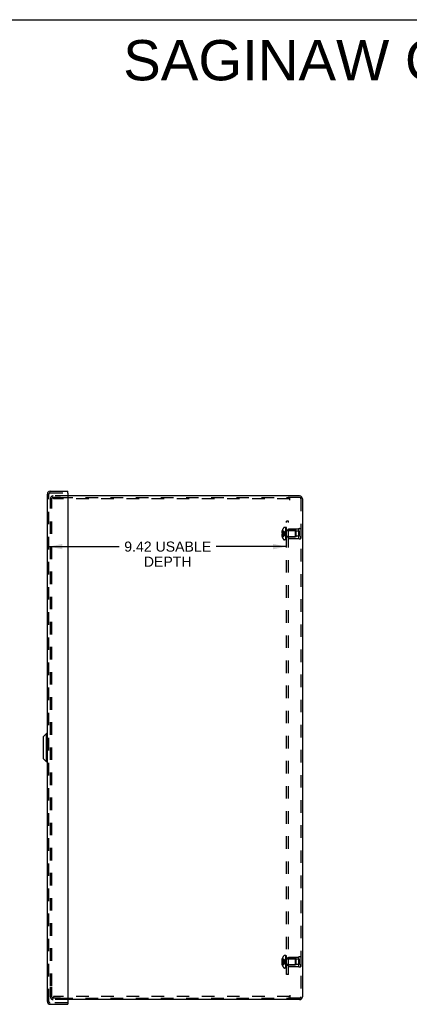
# Model space of a CAD drawing. Header units: inches. Extents: x 0 to 90.7, y 0 to 58.7.
# Tile 13 of 14: x 45.3 to 60.8, y 19.6 to 58.7. Entities that reach past the tile are written whole.
import ezdxf

# ---------------------------------------------------------------- set-up
doc = ezdxf.new("R2010")
doc.units = ezdxf.units.IN
doc.header["$LTSCALE"] = 4.986667
doc.header["$MEASUREMENT"] = 0
doc.linetypes.add('HIDDEN', pattern=[0.2, 0.1, -0.1])
doc.layers.get('0').update_dxf_attribs({"linetype": 'CONTINUOUS'})
for name, color, linetype in [('DEFAULT_2', 8, 'HIDDEN'), ('DIMENSIONS', 7, 'CONTINUOUS'), ('DOOR_ASSEMBLY', 7, 'CONTINUOUS'), ('SUBPANEL', 7, 'CONTINUOUS')]:
    doc.layers.add(name, color=color, linetype=linetype)
doc.styles.get("Standard").update_dxf_attribs({"font": 'arial.ttf'})
doc.dimstyles.new('DIMSTYLE_1', dxfattribs={"dimtxt": 0.4, "dimasz": 0.533333, "dimexe": 0.09, "dimexo": 0.07, "dimgap": 0.0375, "dimtad": 0, "dimtih": 1, "dimtoh": 1, "dimzin": 4, "dimdsep": 46, "dimtxsty": 'Standard', "dimblk": '_FILLED', "dimblk1": '_FILLED', "dimblk2": '_FILLED', "dimcen": 0.09, "dimadec": 3, "dimazin": 1, "dimtfac": 1, "dimtdec": 3, "dimtofl": 0, "dimtmove": 0, "dimatfit": 3, "dimldrblk": '_FILLED', "dimfxl": 0, "dimtolj": 1, "dimtzin": 4, "dimarcsym": 0})

# ---------------------------------------------------------------- blocks, each defined once
blk = doc.blocks.new('_FILLED')
at = {"color": 0, "linetype": 'ByBlock'}
blk.add_solid([(0, 0), (-1, 0.2), (-1, -0.2)], dxfattribs=at)
blk = doc.blocks.new('*D13')
at = {"layer": 'DIMENSIONS', "color": 2, "linetype": 'Continuous'}
for p, q in [((46.491, 37.743), (49.281, 37.743)), ((55.915, 37.743), (53.124, 37.743))]:
    blk.add_line(p, q, dxfattribs=at)
at = {"layer": 'DIMENSIONS', "color": 2, "linetype": 'Continuous', "xscale": 0.5333333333, "yscale": 0.5333333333, "zscale": 0.5333333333, "rotation": 180}
blk.add_blockref('_FILLED', (46.491, 37.743), dxfattribs=at)
at = {"layer": 'DIMENSIONS', "color": 2, "linetype": 'Continuous', "xscale": 0.5333333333, "yscale": 0.5333333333, "zscale": 0.5333333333}
blk.add_blockref('_FILLED', (55.915, 37.743), dxfattribs=at)
at = {"layer": 'DIMENSIONS', "color": 2, "linetype": 'Continuous', "insert": (51.203, 37.943), "char_height": 0.4, "width": 3.44238, "attachment_point": 2, "line_spacing_factor": 0.9}
blk.add_mtext('9.42 USABLE\\PDEPTH', dxfattribs=at)

msp = doc.modelspace()

# ---------------------------------------------------------------- linework, layer by layer
at = {"color": 7, "linetype": 'Continuous'}
msp.add_line((0, 58.667), (90.667, 58.667), dxfattribs=at)
at = {"color": 3, "linetype": 'Continuous'}
for p, q in [((56.438, 39.754), (47.241, 39.754)), ((56.55, 39.642), (56.55, 19.866)), ((56.438, 19.754), (47.241, 19.754))]:
    msp.add_line(p, q, dxfattribs=at)
for centre, start, end in [((56.438, 39.642), 0, 90), ((56.438, 19.866), 270, 360)]:
    msp.add_arc(centre, 0.112, start, end, dxfattribs=at)
at = {"layer": 'DEFAULT_2', "color": 8, "linetype": 'HIDDEN'}
for p, q in [((46.55, 39.254), (46.55, 39.642)), ((46.61, 39.254), (46.61, 39.642)), ((47.241, 39.754), (46.662, 39.754)), ((46.945, 39.694), (46.662, 39.694)), ((46.669, 39.694), (46.669, 39.634)), ((56.05, 39.634), (46.669, 39.634)), ((46.945, 39.694), (55.987, 39.694)), ((56.05, 39.694), (55.987, 39.694)), ((56.05, 39.582), (56.05, 39.694)), ((56.438, 39.694), (56.05, 39.694)), ((56.49, 39.642), (56.49, 19.866)), ((46.55, 20.294), (46.55, 39.214)), ((46.61, 20.294), (46.61, 39.214)), ((55.748, 38.358), (55.736, 38.358)), ((55.748, 38.393), (55.749, 38.394)), ((55.749, 38.394), (55.748, 38.394)), ((55.748, 38.393), (55.748, 38.272)), ((55.895, 38.5), (55.833, 38.5)), ((55.895, 38.008), (55.895, 38.5)), ((55.9, 38.008), (55.9, 38.497)), ((55.915, 38.497), (55.9, 38.497)), ((55.915, 38.462), (55.9, 38.462)), ((55.915, 38.455), (55.9, 38.455)), ((55.915, 38.433), (55.9, 38.433)), ((55.915, 38.392), (55.9, 38.392)), ((55.915, 38.378), (55.9, 38.378)), ((55.915, 38.008), (55.915, 38.497)), ((55.932, 38.378), (56.26, 38.378)), ((55.99, 38.066), (55.99, 38.442)), ((55.99, 38.442), (56.39, 38.442)), ((56.302, 38.379), (55.99, 38.379)), ((56.26, 38.378), (56.26, 38.13)), ((56.27, 38.368), (56.26, 38.378)), ((56.27, 38.14), (56.27, 38.368)), ((56.302, 38.129), (56.302, 38.379)), ((56.427, 38.355), (56.302, 38.355)), ((56.39, 38.442), (56.39, 38.066)), ((56.427, 38.152), (56.427, 38.355)), ((56.489, 38.442), (56.49, 38.354)), ((56.489, 38.442), (56.489, 38.066)), ((55.748, 38.304), (55.727, 38.304)), ((55.748, 38.204), (55.727, 38.204)), ((55.748, 38.272), (55.736, 38.272)), ((55.748, 38.236), (55.736, 38.236)), ((55.748, 38.149), (55.736, 38.149)), ((55.749, 38.272), (55.748, 38.272)), ((55.748, 38.272), (55.778, 38.269)), ((55.749, 38.245), (55.748, 38.248)), ((55.748, 38.236), (55.748, 38.115)), ((55.749, 38.236), (55.748, 38.236)), ((55.748, 38.115), (55.749, 38.114)), ((55.749, 38.114), (55.748, 38.113)), ((55.777, 38.269), (55.806, 38.267)), ((55.895, 38.008), (55.833, 38.008)), ((55.885, 38.25), (55.909, 38.254)), ((55.885, 38.25), (55.909, 38.254)), ((55.915, 38.301), (55.9, 38.301)), ((55.915, 38.3), (55.9, 38.3)), ((55.915, 38.167), (55.9, 38.167)), ((55.915, 38.16), (55.9, 38.16)), ((55.915, 38.099), (55.9, 38.099)), ((55.915, 38.077), (55.9, 38.077)), ((55.915, 38.06), (55.9, 38.06)), ((55.915, 38.024), (55.9, 38.024)), ((55.9, 38.008), (55.915, 38.008)), ((55.932, 38.13), (56.26, 38.13)), ((56.302, 38.129), (55.99, 38.129)), ((55.99, 38.066), (56.39, 38.066)), ((56.27, 38.14), (56.26, 38.13)), ((56.427, 38.152), (56.302, 38.152)), ((56.489, 38.066), (56.49, 38.154)), ((55.748, 21.304), (55.727, 21.304)), ((55.748, 21.204), (55.727, 21.204)), ((55.748, 21.358), (55.736, 21.358)), ((55.748, 21.272), (55.736, 21.272)), ((55.748, 21.236), (55.736, 21.236)), ((55.748, 21.149), (55.736, 21.149)), ((55.749, 21.394), (55.748, 21.394)), ((55.749, 21.394), (55.748, 21.393)), ((55.748, 21.393), (55.748, 21.272)), ((55.749, 21.272), (55.748, 21.272)), ((55.748, 21.272), (55.778, 21.269)), ((55.749, 21.263), (55.748, 21.26)), ((55.749, 21.236), (55.748, 21.236)), ((55.748, 21.236), (55.748, 21.115)), ((55.748, 21.115), (55.749, 21.114)), ((55.777, 21.269), (55.806, 21.267)), ((55.895, 21.5), (55.833, 21.5)), ((55.885, 21.25), (55.909, 21.254)), ((55.885, 21.25), (55.909, 21.254)), ((55.895, 21.008), (55.895, 21.5)), ((55.915, 21.497), (55.9, 21.497)), ((55.9, 21.008), (55.9, 21.497)), ((55.915, 21.462), (55.9, 21.462)), ((55.915, 21.455), (55.9, 21.455)), ((55.915, 21.433), (55.9, 21.433)), ((55.915, 21.392), (55.9, 21.392)), ((55.915, 21.378), (55.9, 21.378)), ((55.915, 21.301), (55.9, 21.301)), ((55.915, 21.3), (55.9, 21.3)), ((55.915, 21.167), (55.9, 21.167)), ((55.915, 21.16), (55.9, 21.16)), ((55.915, 21.008), (55.915, 21.497)), ((55.932, 21.378), (56.26, 21.378)), ((55.932, 21.13), (56.26, 21.13)), ((55.99, 21.442), (56.39, 21.442)), ((55.99, 21.066), (55.99, 21.442)), ((56.302, 21.379), (55.99, 21.379)), ((56.302, 21.129), (55.99, 21.129)), ((56.27, 21.368), (56.26, 21.378)), ((56.26, 21.378), (56.26, 21.13)), ((56.27, 21.14), (56.26, 21.13)), ((56.27, 21.14), (56.27, 21.368)), ((56.302, 21.129), (56.302, 21.379)), ((56.427, 21.355), (56.302, 21.355)), ((56.427, 21.152), (56.302, 21.152)), ((56.39, 21.442), (56.39, 21.066)), ((56.427, 21.152), (56.427, 21.355)), ((56.489, 21.442), (56.49, 21.354)), ((56.489, 21.442), (56.489, 21.066)), ((56.489, 21.066), (56.49, 21.154)), ((55.749, 21.114), (55.748, 21.113)), ((55.895, 21.008), (55.833, 21.008)), ((55.915, 21.099), (55.9, 21.099)), ((55.915, 21.077), (55.9, 21.077)), ((55.915, 21.06), (55.9, 21.06)), ((55.915, 21.024), (55.9, 21.024)), ((55.9, 21.008), (55.915, 21.008)), ((55.99, 21.066), (56.39, 21.066)), ((46.55, 19.866), (46.55, 20.254)), ((46.61, 19.866), (46.61, 20.254)), ((46.945, 19.814), (46.662, 19.814)), ((47.241, 19.754), (46.662, 19.754)), ((56.05, 19.874), (46.669, 19.874)), ((46.669, 19.874), (46.669, 19.814)), ((46.945, 19.814), (55.987, 19.814)), ((56.05, 19.814), (55.987, 19.814)), ((56.05, 19.926), (56.05, 19.814)), ((56.438, 19.814), (56.05, 19.814))]:
    msp.add_line(p, q, dxfattribs=at)
for points in [[(55.736, 38.358), (55.734, 38.351), (55.732, 38.344), (55.731, 38.338), (55.73, 38.331), (55.729, 38.324), (55.728, 38.317), (55.727, 38.31), (55.727, 38.304)], [(55.748, 38.358), (55.777, 38.344), (55.806, 38.328), (55.833, 38.311), (55.859, 38.293), (55.885, 38.274), (55.909, 38.254)], [(55.749, 38.394), (55.778, 38.375), (55.806, 38.353), (55.833, 38.331), (55.859, 38.307), (55.885, 38.281), (55.909, 38.254)], [(55.727, 38.304), (55.727, 38.301), (55.727, 38.298), (55.728, 38.295), (55.729, 38.292), (55.729, 38.289), (55.73, 38.285), (55.731, 38.282), (55.733, 38.279), (55.734, 38.275), (55.736, 38.272)], [(55.736, 38.236), (55.734, 38.232), (55.733, 38.229), (55.731, 38.226), (55.73, 38.222), (55.729, 38.219), (55.729, 38.216), (55.728, 38.213), (55.727, 38.21), (55.727, 38.207), (55.727, 38.204)], [(55.727, 38.204), (55.727, 38.198), (55.728, 38.191), (55.729, 38.184), (55.73, 38.177), (55.731, 38.17), (55.732, 38.164), (55.734, 38.157), (55.736, 38.149)], [(55.748, 38.304), (55.777, 38.297), (55.806, 38.289), (55.833, 38.281), (55.859, 38.273), (55.885, 38.264), (55.909, 38.254)], [(55.749, 38.272), (55.749, 38.269), (55.749, 38.266), (55.749, 38.263), (55.748, 38.26), (55.748, 38.257), (55.748, 38.254)], [(55.748, 38.26), (55.749, 38.263), (55.749, 38.266)], [(55.748, 38.149), (55.777, 38.164), (55.806, 38.18), (55.833, 38.197), (55.859, 38.215), (55.885, 38.234), (55.909, 38.254)], [(55.748, 38.254), (55.748, 38.251), (55.748, 38.248), (55.749, 38.245), (55.749, 38.242), (55.749, 38.239), (55.749, 38.236)], [(55.748, 38.204), (55.777, 38.211), (55.806, 38.219), (55.833, 38.227), (55.859, 38.235), (55.885, 38.244), (55.909, 38.254)], [(55.748, 38.236), (55.777, 38.238), (55.806, 38.241), (55.833, 38.244), (55.859, 38.247), (55.885, 38.25)], [(55.749, 38.114), (55.778, 38.133), (55.806, 38.155), (55.833, 38.177), (55.859, 38.201), (55.885, 38.227), (55.909, 38.254)], [(55.749, 38.236), (55.778, 38.239), (55.806, 38.241), (55.833, 38.244), (55.859, 38.247)], [(55.806, 38.267), (55.833, 38.264), (55.859, 38.261), (55.885, 38.257), (55.909, 38.254)], [(55.833, 38.264), (55.859, 38.261), (55.885, 38.257), (55.909, 38.254)], [(55.736, 21.358), (55.734, 21.351), (55.732, 21.344), (55.731, 21.338), (55.73, 21.331), (55.729, 21.324), (55.728, 21.317), (55.727, 21.31), (55.727, 21.304)], [(55.727, 21.304), (55.727, 21.301), (55.727, 21.298), (55.728, 21.295), (55.729, 21.292), (55.729, 21.289), (55.73, 21.285), (55.731, 21.282), (55.733, 21.279), (55.734, 21.275), (55.736, 21.272)], [(55.736, 21.236), (55.734, 21.232), (55.733, 21.229), (55.731, 21.226), (55.73, 21.222), (55.729, 21.219), (55.729, 21.216), (55.728, 21.213), (55.727, 21.21), (55.727, 21.207), (55.727, 21.204)], [(55.727, 21.204), (55.727, 21.198), (55.728, 21.191), (55.729, 21.184), (55.73, 21.177), (55.731, 21.17), (55.732, 21.164), (55.734, 21.157), (55.736, 21.149)], [(55.748, 21.358), (55.777, 21.344), (55.806, 21.328), (55.833, 21.311), (55.859, 21.293), (55.885, 21.274), (55.909, 21.254)], [(55.748, 21.304), (55.777, 21.297), (55.806, 21.289), (55.833, 21.281), (55.859, 21.273), (55.885, 21.264), (55.909, 21.254)], [(55.748, 21.254), (55.748, 21.257), (55.748, 21.26), (55.749, 21.263), (55.749, 21.266), (55.749, 21.269), (55.749, 21.272)], [(55.748, 21.204), (55.777, 21.211), (55.806, 21.219), (55.833, 21.227), (55.859, 21.235), (55.885, 21.244), (55.909, 21.254)], [(55.749, 21.236), (55.749, 21.239), (55.749, 21.242), (55.749, 21.245), (55.748, 21.248), (55.748, 21.251), (55.748, 21.254)], [(55.748, 21.149), (55.777, 21.164), (55.806, 21.18), (55.833, 21.197), (55.859, 21.215), (55.885, 21.234), (55.909, 21.254)], [(55.748, 21.236), (55.777, 21.238), (55.806, 21.241), (55.833, 21.244), (55.859, 21.247), (55.885, 21.25)], [(55.748, 21.248), (55.749, 21.245), (55.749, 21.242)], [(55.749, 21.394), (55.778, 21.375), (55.806, 21.353), (55.833, 21.331), (55.859, 21.307), (55.885, 21.281), (55.909, 21.254)], [(55.749, 21.114), (55.778, 21.133), (55.806, 21.155), (55.833, 21.177), (55.859, 21.201), (55.885, 21.227), (55.909, 21.254)], [(55.749, 21.236), (55.778, 21.239), (55.806, 21.241), (55.833, 21.244), (55.859, 21.247)], [(55.806, 21.267), (55.833, 21.264), (55.859, 21.261), (55.885, 21.257), (55.909, 21.254)], [(55.833, 21.264), (55.859, 21.261), (55.885, 21.257), (55.909, 21.254)]]:
    msp.add_lwpolyline(points, dxfattribs=at)
for centre, radius, start, end in [((46.662, 39.642), 0.112, 90, 180), ((46.662, 39.642), 0.052, 90, 180), ((56.438, 39.642), 0.052, 0, 90), ((56.077, 38.254), 0.357, 156.9983, 162.9593), ((56.077, 38.254), 0.357, 139.0666, 156.8097), ((55.833, 38.465), 0.035, 90, 139.0666), ((55.932, 38.415), 0.0372, 180, 210.0497), ((55.932, 38.415), 0.0372, 242.4601, 270), ((56.44, 38.355), 0.1, 60.0508, 119.9492), ((56.077, 38.254), 0.357, 197.0407, 203.0017), ((56.077, 38.254), 0.357, 203.1903, 220.9334), ((55.833, 38.043), 0.035, 220.9334, 270), ((55.932, 38.093), 0.0372, 149.9503, 180), ((55.932, 38.093), 0.0372, 90, 117.5399), ((56.44, 38.153), 0.1, 240.0508, 299.9492), ((56.077, 21.254), 0.357, 156.9983, 162.9593), ((56.077, 21.254), 0.357, 197.0407, 203.0017), ((56.077, 21.254), 0.357, 139.0666, 156.8097), ((55.833, 21.465), 0.035, 90, 139.0666), ((55.932, 21.415), 0.0372, 180, 210.0497), ((55.932, 21.415), 0.0372, 242.4601, 270), ((55.932, 21.093), 0.0372, 90, 117.5399), ((56.44, 21.355), 0.1, 60.0508, 119.9492), ((56.077, 21.254), 0.357, 203.1903, 220.9334), ((55.833, 21.043), 0.035, 220.9334, 270), ((55.932, 21.093), 0.0372, 149.9503, 180), ((56.44, 21.153), 0.1, 240.0508, 299.9492), ((46.662, 19.866), 0.112, 180, 270), ((46.662, 19.866), 0.052, 180, 270), ((56.438, 19.866), 0.052, 270, 360)]:
    msp.add_arc(centre, radius, start, end, dxfattribs=at)
at = {"layer": 'DOOR_ASSEMBLY', "color": 3, "linetype": 'Continuous'}
for p, q in [((46.543, 39.941), (47.241, 39.941)), ((46.431, 19.678), (46.431, 39.829)), ((47.241, 39.866), (47.241, 19.641)), ((46.543, 19.566), (47.241, 19.566))]:
    msp.add_line(p, q, dxfattribs=at)
at = {"layer": 'DOOR_ASSEMBLY', "color": 7, "linetype": 'Continuous'}
for p, q in [((47.241, 39.881), (47.241, 39.941)), ((47.241, 39.881), (47.226, 39.881)), ((46.275, 30.198), (46.393, 30.316)), ((46.275, 29.309), (46.275, 30.198)), ((46.393, 29.191), (46.393, 30.316)), ((46.431, 30.316), (46.393, 30.316)), ((46.275, 29.309), (46.393, 29.191)), ((46.431, 29.191), (46.393, 29.191)), ((47.226, 19.626), (47.241, 19.626)), ((47.241, 19.626), (47.241, 19.566))]:
    msp.add_line(p, q, dxfattribs=at)
at = {"layer": 'DOOR_ASSEMBLY', "color": 8, "linetype": 'HIDDEN'}
for p, q in [((46.491, 19.678), (46.491, 39.829)), ((46.543, 39.881), (47.226, 39.881)), ((47.226, 19.626), (46.543, 19.626))]:
    msp.add_line(p, q, dxfattribs=at)
at = {"layer": 'DOOR_ASSEMBLY', "color": 3, "linetype": 'Continuous'}
for centre, radius, start, end in [((46.543, 39.829), 0.112, 90, 180), ((47.226, 39.866), 0.015, 0, 90), ((46.543, 19.678), 0.112, 180, 270), ((47.226, 19.641), 0.015, 270, 360)]:
    msp.add_arc(centre, radius, start, end, dxfattribs=at)
at = {"layer": 'DOOR_ASSEMBLY', "color": 8, "linetype": 'HIDDEN'}
for centre, start, end in [((46.543, 39.829), 90, 180), ((46.543, 19.678), 180, 270)]:
    msp.add_arc(centre, 0.052, start, end, dxfattribs=at)
at = {"layer": 'SUBPANEL', "color": 8, "linetype": 'HIDDEN'}
for p, q in [((55.915, 20.754), (55.915, 38.754)), ((55.99, 38.754), (55.915, 38.754)), ((55.99, 20.754), (55.99, 38.754)), ((55.99, 38.394), (55.915, 38.394)), ((55.99, 38.363), (55.915, 38.363)), ((55.99, 38.145), (55.915, 38.145)), ((55.99, 38.113), (55.915, 38.113)), ((55.99, 21.394), (55.915, 21.394)), ((55.99, 21.363), (55.915, 21.363)), ((55.99, 21.145), (55.915, 21.145)), ((55.99, 21.113), (55.915, 21.113)), ((55.99, 20.754), (55.915, 20.754))]:
    msp.add_line(p, q, dxfattribs=at)

# ---------------------------------------------------------------- texts
at = {"layer": 'DIMENSIONS', "color": 2, "linetype": 'Continuous', "insert": (69.679, 57.858), "char_height": 1.6, "width": 40.41041, "attachment_point": 2, "line_spacing_factor": 0.9}
msp.add_mtext('SAGINAW CONTROL & ENGINEERING\\PSCE-20N2010LP', dxfattribs=at)

# ---------------------------------------------------------------- dimensions: what is measured, and where the dimension line sits
at = {"layer": 'DIMENSIONS', "color": 2, "linetype": 'Continuous'}
dim = msp.add_linear_dim(base=(46.491, 37.743), p1=(55.915, 38.504), p2=(46.491, 39.881), angle=180, text='<> USABLE\\PDEPTH', dimstyle='DIMSTYLE_1', dxfattribs=at)
dim.commit()
dim.dimension.update_dxf_attribs({"geometry": '*D13', "text_midpoint": (51.203, 37.443), "dimtype": 160})

doc.saveas('drawing.dxf')
